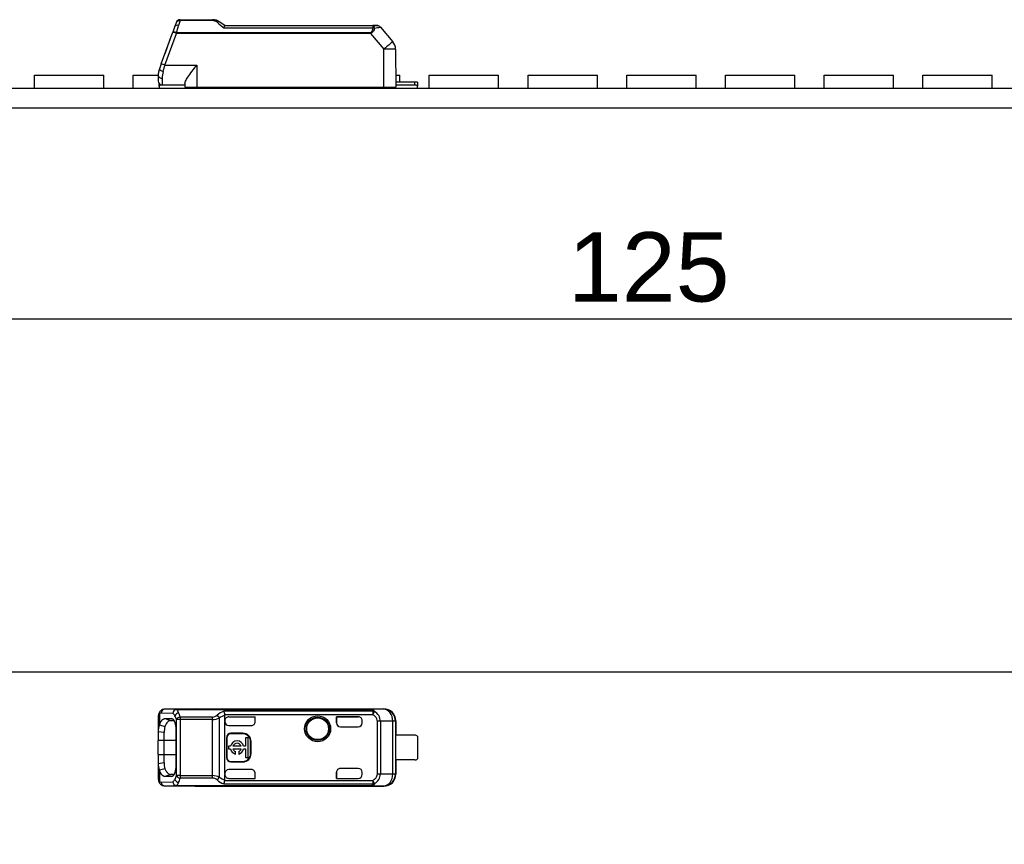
# Model space of a CAD drawing. Header units: millimetres. Extents: x 7 to 819, y 15 to 587.
# Tile 11 of 29: x 184 to 234, y 438 to 480. Entities that reach past the tile are written whole.
import ezdxf
from ezdxf.enums import TextEntityAlignment as Align

# ---------------------------------------------------------------- set-up
doc = ezdxf.new("R2010")
doc.units = ezdxf.units.MM
doc.layers.add('Default', color=7, linetype='Continuous')
doc.layers.add('LINLED_560X24MM_', color=7, linetype='Continuous')
doc.styles.add('SEACAD_Arial', font='arial.ttf')
doc.dimstyles.new('ISO', dxfattribs={"dimtxt": 3.5, "dimasz": 3.5, "dimexe": 1.75, "dimexo": 0, "dimgap": 0.875, "dimtad": 1, "dimtxsty": 'SEACAD_Arial', "dimblk1": '_SE_FILLED', "dimblk2": '_SE_FILLED', "dimsah": 1, "dimcen": 1.75, "dimadec": 0, "dimazin": 0, "dimtfac": 0.5, "dimtdec": 3, "dimtmove": 0, "dimatfit": 3, "dimfxl": 1, "dimarcsym": 0})

# ---------------------------------------------------------------- blocks, each defined once
blk = doc.blocks.new('SE1')
at = {"layer": 'LINLED_560X24MM_', "color": 7, "linetype": 'Continuous'}
for p, q in [((276.342, 446.925), (155.642, 446.925)), ((192.116, 445.052), (191.534, 445.065)), ((193.141, 445.065), (191.534, 445.065)), ((192.116, 445.052), (192.116, 445.046)), ((192.116, 445.052), (201.904, 445.052)), ((192.116, 445.046), (201.904, 445.046)), ((193.142, 445.075), (193.142, 445.065)), ((193.142, 445.075), (202.588, 445.075)), ((202.576, 445.059), (201.904, 445.052)), ((201.904, 445.046), (201.904, 445.052)), ((202.578, 445.059), (202.588, 445.075)), ((191.192, 444.669), (191.192, 443.922)), ((191.252, 444.825), (191.252, 444.271)), ((191.928, 444.852), (191.346, 444.866)), ((191.537, 444.59), (191.865, 444.588)), ((191.537, 444.59), (191.82, 444.488)), ((191.82, 444.488), (191.986, 444.487)), ((191.939, 444.561), (191.865, 444.588)), ((192.108, 441.71), (192.108, 444.541)), ((192.296, 444.541), (192.108, 444.541)), ((193.936, 444.667), (192.296, 444.667)), ((192.296, 444.667), (192.296, 444.541)), ((193.936, 444.541), (192.296, 444.541)), ((192.296, 444.541), (192.296, 441.71)), ((193.936, 444.541), (193.936, 444.667)), ((193.936, 441.709), (193.936, 444.541)), ((194.276, 444.618), (194.276, 441.632)), ((202.032, 444.961), (194.498, 444.961)), ((202.032, 444.781), (194.557, 444.781)), ((194.559, 444.481), (194.559, 444.763)), ((194.559, 444.481), (194.559, 444.435)), ((194.759, 444.681), (196.092, 444.681)), ((194.759, 444.681), (194.759, 444.68)), ((194.759, 444.68), (196.089, 444.68)), ((196.092, 444.681), (196.089, 444.68)), ((196.089, 444.43), (196.089, 444.68)), ((196.092, 444.435), (196.092, 444.681)), ((200.192, 444.681), (200.192, 444.375)), ((201.292, 444.681), (200.192, 444.681)), ((200.192, 444.681), (200.195, 444.68)), ((200.195, 444.375), (200.195, 444.68)), ((200.195, 444.68), (201.292, 444.68)), ((201.292, 444.68), (201.292, 444.681)), ((201.492, 444.375), (201.492, 444.481)), ((202.032, 444.961), (202.032, 444.781)), ((202.032, 444.781), (202.118, 444.947)), ((203.192, 444.475), (203.175, 444.459)), ((203.192, 444.475), (203.192, 443.75)), ((191.252, 444.27), (191.534, 444.197)), ((194.559, 441.815), (194.559, 444.435)), ((194.759, 444.235), (195.892, 444.235)), ((196.089, 444.43), (196.092, 444.435)), ((200.192, 444.375), (200.195, 444.375)), ((200.392, 444.175), (201.292, 444.175)), ((202.26, 441.798), (202.26, 444.452)), ((202.413, 444.452), (202.26, 444.452)), ((203.035, 444.459), (202.413, 444.452)), ((202.413, 444.452), (202.413, 441.798)), ((203.175, 444.459), (203.035, 444.459)), ((203.035, 441.792), (203.035, 444.459)), ((203.175, 444.459), (203.175, 441.792)), ((191.492, 443.881), (191.192, 443.922)), ((191.192, 443.922), (191.192, 443.475)), ((191.492, 443.475), (191.492, 443.881)), ((192.088, 443.975), (192.088, 442.275)), ((194.659, 443.625), (194.632, 443.625)), ((194.632, 443.625), (194.632, 442.625)), ((194.659, 443.625), (194.659, 442.625)), ((194.859, 443.852), (194.859, 443.825)), ((195.459, 443.852), (194.859, 443.852)), ((195.459, 443.825), (194.859, 443.825)), ((195.459, 443.825), (195.459, 443.852)), ((195.74, 443.619), (195.607, 443.619)), ((195.607, 443.619), (195.607, 443.191)), ((195.74, 442.631), (195.74, 443.619)), ((203.19, 442.5), (203.19, 443.75)), ((204.142, 443.75), (203.19, 443.75)), ((204.292, 443.7), (204.292, 442.55)), ((191.492, 443.475), (191.192, 443.475)), ((191.192, 442.775), (191.192, 443.475)), ((192.088, 443.475), (191.492, 443.475)), ((191.492, 442.775), (191.492, 443.475)), ((194.843, 443.191), (194.74, 443.191)), ((194.74, 443.191), (194.74, 443.059)), ((194.74, 443.059), (194.843, 443.059)), ((195.38, 443.191), (194.967, 443.191)), ((194.967, 443.059), (195.38, 443.059)), ((195.607, 443.191), (195.505, 443.191)), ((195.505, 443.059), (195.607, 443.059)), ((195.607, 443.059), (195.607, 442.631)), ((195.885, 443.425), (195.859, 443.425)), ((195.859, 442.825), (195.859, 443.425)), ((195.885, 442.825), (195.885, 443.425)), ((191.192, 442.775), (191.492, 442.775)), ((191.192, 442.775), (191.192, 442.328)), ((191.492, 442.775), (192.088, 442.775)), ((191.492, 442.369), (191.492, 442.775)), ((194.632, 442.625), (194.659, 442.625)), ((195.091, 442.798), (195.091, 442.925)), ((195.257, 442.925), (195.257, 442.798)), ((195.607, 442.631), (195.74, 442.631)), ((195.859, 442.825), (195.885, 442.825)), ((204.142, 442.5), (203.19, 442.5)), ((203.192, 442.5), (203.192, 441.775)), ((191.192, 442.328), (191.492, 442.369)), ((191.192, 442.329), (191.192, 441.581)), ((191.534, 442.054), (191.252, 441.981)), ((195.892, 442.015), (194.759, 442.015)), ((194.859, 442.425), (194.859, 442.399)), ((194.859, 442.425), (195.459, 442.425)), ((194.859, 442.399), (195.459, 442.399)), ((195.459, 442.399), (195.459, 442.425)), ((201.292, 442.075), (200.392, 442.075)), ((191.252, 441.98), (191.252, 441.425)), ((191.866, 441.663), (191.537, 441.66)), ((191.82, 441.762), (191.538, 441.66)), ((191.988, 441.764), (191.82, 441.762)), ((191.865, 441.663), (191.92, 441.682)), ((192.296, 441.71), (192.108, 441.71)), ((192.296, 441.71), (192.296, 441.584)), ((192.296, 441.709), (193.936, 441.709)), ((193.936, 441.584), (192.296, 441.584)), ((194.559, 441.815), (194.559, 441.77)), ((194.559, 441.487), (194.559, 441.77)), ((194.759, 441.57), (196.089, 441.57)), ((194.759, 441.57), (194.759, 441.57)), ((194.759, 441.57), (196.092, 441.57)), ((196.089, 441.57), (196.089, 441.824)), ((196.092, 441.815), (196.089, 441.824)), ((196.092, 441.57), (196.089, 441.57)), ((196.092, 441.57), (196.092, 441.815)), ((200.195, 441.875), (200.192, 441.875)), ((200.192, 441.875), (200.192, 441.57)), ((200.192, 441.57), (200.195, 441.57)), ((200.192, 441.57), (201.292, 441.57)), ((200.195, 441.57), (200.195, 441.875)), ((200.195, 441.57), (201.292, 441.57)), ((201.292, 441.57), (201.292, 441.57)), ((201.492, 441.77), (201.492, 441.875)), ((202.26, 441.798), (202.413, 441.798)), ((202.413, 441.798), (203.035, 441.792)), ((203.035, 441.792), (203.175, 441.792)), ((203.175, 441.792), (203.192, 441.775)), ((191.346, 441.385), (191.928, 441.399)), ((191.534, 441.185), (192.116, 441.199)), ((191.534, 441.185), (193.141, 441.185)), ((192.116, 441.204), (192.116, 441.199)), ((192.116, 441.204), (201.904, 441.204)), ((201.904, 441.199), (192.116, 441.199)), ((193.142, 441.185), (193.142, 441.175)), ((193.142, 441.175), (202.588, 441.175)), ((194.499, 441.29), (202.032, 441.29)), ((194.559, 441.487), (194.557, 441.469)), ((194.557, 441.469), (202.032, 441.469)), ((201.904, 441.199), (201.904, 441.204)), ((201.904, 441.199), (202.576, 441.192)), ((202.032, 441.469), (202.032, 441.29)), ((202.118, 441.304), (202.032, 441.469)), ((202.588, 441.175), (202.578, 441.192))]:
    blk.add_line(p, q, dxfattribs=at)
for radius in [0.657, 0.586, 0.552, 0.55]:
    blk.add_circle((199.242, 444.075), radius, dxfattribs=at)
for centre, radius, start, end in [((191.418, 444.849), 0.167, 132.1314, 188.1609), ((191.536, 444.732), 0.333, 89.1673, 133.9832), ((191.541, 444.871), 0.195, 92.0033, 181.5118), ((192.134, 444.84), 0.207, 95.1481, 176.892), ((191.842, 444.744), 0.408, 21.2415, 47.861), ((202.575, 444.459), 0.6, 0.0044, 89.8384), ((191.724, 444.572), 0.346, 26.1713, 53.8588), ((192.281, 444.636), 0.262, 102.9533, 160.2794), ((191.209, 444.287), 0.934, 15.7622, 27.9319), ((192.326, 444.419), 0.249, 96.8298, 150.7248), ((191.04, 444.38), 1.288, 12.8599, 23.4072), ((193.916, 445.034), 0.368, 273.1487, 312.1797), ((193.926, 445.37), 0.829, 270.6937, 294.971), ((194.989, 443.753), 1.303, 112.115, 129.3324), ((195.044, 443.465), 1.386, 110.5131, 123.6749), ((194.088, 444.726), 0.473, 6.7859, 29.799), ((202.041, 444.747), 0.213, 68.9631, 92.4493), ((201.83, 444.439), 0.583, 1.2452, 60.4151), ((191.923, 443.976), 0.733, 156.2191, 184.1962), ((192.606, 443.892), 1.114, 164.1252, 180.5827), ((201.292, 444.375), 0.2, 270, 0), ((194.859, 443.625), 0.226, 90, 180), ((194.859, 443.625), 0.2, 90, 180), ((195.459, 443.425), 0.426, 0, 90), ((195.459, 443.425), 0.4, 0, 90), ((204.142, 443.5), 0.25, 53.1301, 90), ((195.174, 443.125), 0.337, 11.3273, 168.6727), ((195.174, 443.125), 0.337, 191.3273, 255.7958), ((195.174, 443.125), 0.217, 17.7847, 162.2153), ((195.174, 443.125), 0.217, 197.7847, 247.568), ((195.174, 443.125), 0.337, 284.2042, 348.6727), ((195.174, 443.125), 0.217, 292.432, 342.2153), ((194.859, 442.625), 0.226, 180, 270), ((194.859, 442.625), 0.2, 180, 270), ((195.459, 442.825), 0.4, 270, 0), ((195.459, 442.825), 0.426, 270, 0), ((204.142, 442.75), 0.25, 270, 306.8699), ((191.921, 442.275), 0.731, 175.7732, 203.7808), ((192.469, 442.34), 0.978, 178.2685, 197.0288), ((201.292, 441.875), 0.2, 0, 90), ((191.724, 441.678), 0.346, 306.1297, 333.8377), ((191.209, 441.963), 0.934, 332.0817, 344.248), ((192.281, 441.614), 0.262, 199.7328, 257.0452), ((192.326, 441.831), 0.249, 209.2644, 263.1817), ((191.037, 441.872), 1.292, 336.613, 347.1304), ((112.479, 441.67), 81.457, 359.93915, 0.02756), ((193.925, 440.875), 0.835, 65.1137, 89.2196), ((193.917, 441.22), 0.364, 47.612, 87.059), ((193.901, 441.813), 0.416, 308.9401, 334.2407), ((195.061, 442.817), 1.421, 236.4894, 249.3201), ((201.832, 441.81), 0.581, 299.4693, 358.8718), ((202.575, 441.792), 0.6, 270.167, 359.9956), ((191.536, 441.518), 0.333, 226.0436, 270.8272), ((191.541, 441.38), 0.195, 178.48, 268.0009), ((192.134, 441.41), 0.207, 183.1147, 264.8366), ((191.842, 441.507), 0.409, 312.1604, 338.7603), ((194.976, 442.479), 1.282, 230.5835, 248.1417), ((193.727, 441.639), 0.848, 335.6644, 348.4196), ((202.041, 441.503), 0.213, 267.5505, 291.0353)]:
    blk.add_arc(centre, radius, start, end, dxfattribs=at)
for centre, major_axis, ratio, start_param, end_param in [((192.116, 444.852), (-0.005, -0.2), 0.939661, 3.16702, 4.734915), ((193.142, 444.475), (0, -0.6), 0.999962, 3.141593, 3.321417), ((202.575, 444.459), (0.006, -0.6), 0.766027, 1.56283, 3.125796), ((202.592, 444.475), (-0.424, -0.424), 0.999924, 2.356233, 3.933355), ((191.392, 444.669), (-0.2, 0), 0.754543, 6.092026, 6.283031), ((191.344, 443.965), (0, -0.9), 0.34204, 3.132977, 3.443088), ((194.759, 444.481), (0, -0.2), 0.999994, 3.140535, 4.712389), ((194.759, 444.48), (0, -0.2), 0.999994, 3.140004, 4.712389), ((201.292, 444.481), (0, -0.2), 0.999994, 1.570796, 3.141593), ((201.292, 444.48), (0, -0.2), 0.999994, 1.570796, 3.141593), ((194.759, 444.435), (0, -0.2), 0.999848, 4.712389, 6.283185), ((195.892, 444.435), (-0.141, -0.141), 0.999695, 0.785246, 2.356347), ((195.889, 444.433), (-0.141, -0.141), 0.999695, 1.570796, 2.343651), ((200.392, 444.375), (0.2, 0), 0.999848, 3.141593, 4.712389), ((200.395, 444.375), (0.2, 0), 0.999848, 3.141593, 4.712389), ((194.759, 441.815), (0, 0.2), 0.999848, 0, 1.570796), ((195.892, 441.815), (-0.141, 0.141), 0.999695, 3.926839, 5.497939), ((200.392, 441.875), (0.2, 0), 0.999848, 1.570796, 3.141593), ((200.395, 441.875), (0.2, 0), 0.999848, 1.570796, 3.141593), ((191.392, 441.581), (0.2, 0), 0.754543, 3.141566, 3.269979), ((194.759, 441.77), (0, 0.2), 0.999994, 1.570796, 3.141593), ((194.759, 441.77), (0, 0.2), 0.999994, 1.570796, 3.141593), ((195.889, 441.818), (-0.141, 0.141), 0.999695, 3.9588, 4.712389), ((201.292, 441.77), (0, 0.2), 0.999994, 3.141593, 4.712389), ((201.292, 441.77), (0, 0.2), 0.999994, 3.141593, 4.712389), ((202.575, 441.792), (-0.006, -0.6), 0.766027, 0.015856, 1.578763), ((202.592, 441.775), (-0.424, 0.424), 0.999924, 2.349833, 3.926953), ((191.44, 441.425), (0.134, 0.148), 0.8975, 2.254603, 3.141227), ((191.344, 442.287), (0.001, 0.902), 0.342128, 2.840741, 3.150375), ((192.116, 441.399), (0.005, -0.2), 0.939661, 4.689876, 6.257716), ((193.142, 441.775), (0, -0.6), 0.999962, 6.103357, 6.283185)]:
    blk.add_ellipse(centre, major_axis=major_axis, ratio=ratio, start_param=start_param, end_param=end_param, dxfattribs=at)
for points, degree, knots in [([(191.308, 444.975), (191.289, 444.955), (191.255, 444.92), (191.218, 444.848), (191.207, 444.797), (191.202, 444.767)], 3, [0, 0, 0, 0, 0.222364, 0.4647431, 0.7741621, 0.7741621, 0.7741621, 0.7741621]), ([(201.904, 445.052), (201.919, 445.051), (201.947, 445.051), (201.984, 445.046), (202.017, 445.038), (202.052, 445.024), (202.088, 444.997), (202.107, 444.965), (202.118, 444.947)], 3, [0, 0, 0, 0, 0.120723, 0.235221, 0.34634, 0.457185, 0.682198, 1, 1, 1, 1]), ([(202.032, 444.961), (202.03, 444.972), (202.026, 444.994), (202.01, 445.017), (201.985, 445.033), (201.95, 445.043), (201.919, 445.045), (201.904, 445.046)], 3, [0, 0, 0, 0, 0.272042, 0.497908, 0.684926, 0.845835, 1, 1, 1, 1]), ([(191.252, 444.825), (191.244, 444.818), (191.228, 444.805), (191.211, 444.778), (191.2, 444.747), (191.193, 444.711), (191.192, 444.683), (191.192, 444.669)], 3, [0, 0, 0, 0, 0.20636, 0.408491, 0.607418, 0.804218, 1, 1, 1, 1]), ([(191.82, 444.488), (191.82, 444.488), (191.792, 444.488), (191.739, 444.475), (191.664, 444.416), (191.596, 444.325), (191.555, 444.239), (191.534, 444.197)], 3, [0, 0, 0, 0, 0.000046, 0.262507, 0.516593, 0.762391, 1, 1, 1, 1]), ([(191.865, 444.588), (191.958, 444.58), (192.023, 444.405), (192.088, 444.23), (192.088, 443.975)], 2, [0, 0, 0, 0.5, 0.5, 1, 1, 1]), ([(191.534, 442.054), (191.544, 442.032), (191.565, 441.987), (191.599, 441.928), (191.637, 441.874), (191.677, 441.827), (191.722, 441.791), (191.769, 441.767), (191.803, 441.764), (191.82, 441.762)], 3, [0, 0, 0, 0, 0.117572, 0.243562, 0.37798, 0.520832, 0.672119, 0.831843, 1, 1, 1, 1]), ([(192.088, 442.275), (192.086, 442.023), (192.023, 441.845), (191.96, 441.666), (191.866, 441.662)], 2, [0, 0, 0, 0.5, 0.5, 1, 1, 1]), ([(191.192, 441.581), (191.193, 441.564), (191.194, 441.529), (191.204, 441.487), (191.222, 441.451), (191.242, 441.434), (191.252, 441.425)], 3, [0, 0, 0, 0, 0.244652, 0.491458, 0.742562, 1, 1, 1, 1]), ([(191.537, 441.66), (191.458, 441.659), (191.382, 441.744), (191.308, 441.827), (191.252, 441.98)], 2, [0, 0, 0, 0.5, 0.5, 1, 1, 1]), ([(191.202, 441.483), (191.207, 441.453), (191.219, 441.401), (191.252, 441.336), (191.279, 441.305), (191.291, 441.293)], 3, [0.2425454, 0.2425454, 0.2425454, 0.2425454, 0.5367614, 0.7793439, 0.9318102, 0.9318102, 0.9318102, 0.9318102]), ([(202.118, 441.304), (202.11, 441.29), (202.097, 441.266), (202.071, 441.24), (202.039, 441.219), (201.986, 441.202), (201.932, 441.2), (201.904, 441.199)], 3, [0, 0, 0, 0, 0.225106, 0.406821, 0.546306, 0.765172, 1, 1, 1, 1]), ([(201.904, 441.204), (201.915, 441.205), (201.936, 441.206), (201.964, 441.212), (201.987, 441.219), (202.005, 441.23), (202.019, 441.245), (202.028, 441.265), (202.031, 441.281), (202.032, 441.29)], 3, [0, 0, 0, 0, 0.110474, 0.221192, 0.340028, 0.473427, 0.625996, 0.800833, 1, 1, 1, 1])]:
    blk.add_open_spline(points, degree=degree, knots=knots, dxfattribs=at)
for points, degree in [([(191.252, 444.271), (191.369, 444.59), (191.537, 444.59)], 2), ([(194.557, 444.781), (194.558, 444.779), (194.558, 444.775), (194.559, 444.769), (194.559, 444.765), (194.559, 444.763)], 3), ([(202.26, 444.452), (202.259, 444.496), (202.241, 444.578), (202.161, 444.695), (202.08, 444.755), (202.032, 444.781)], 3), ([(202.032, 441.469), (202.08, 441.495), (202.161, 441.555), (202.241, 441.672), (202.259, 441.755), (202.26, 441.798)], 3)]:
    blk.add_open_spline(points, degree=degree, dxfattribs=at)
blk.add_rational_spline([(194.163, 444.761), (194.209, 444.727), (194.25, 444.676), (194.276, 444.618)], [1.03323215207, 0.973772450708, 0.994102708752, 1.0942229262], degree=3, dxfattribs=at)
blk = doc.blocks.new('SE2')
at = {"layer": 'LINLED_560X24MM_', "color": 7, "linetype": 'Continuous'}
for p, q in [((192.296, 479.84), (192.222, 479.593)), ((192.296, 479.884), (193.936, 479.884)), ((192.296, 479.884), (192.296, 479.84)), ((193.936, 479.84), (192.296, 479.84)), ((193.936, 479.84), (193.936, 479.884)), ((194.559, 479.584), (194.276, 479.778)), ((192.035, 479.55), (191.928, 479.257)), ((192.108, 479.752), (192.035, 479.55)), ((194.499, 479.473), (202.032, 479.473)), ((194.557, 479.584), (202.032, 479.584)), ((202.032, 479.584), (202.26, 479.584)), ((202.032, 479.584), (202.032, 479.473)), ((202.255, 479.584), (202.036, 479.584)), ((202.413, 479.513), (203.035, 478.771)), ((191.346, 477.659), (191.928, 479.257)), ((191.534, 477.593), (192.116, 479.191)), ((191.537, 478.183), (191.865, 479.085)), ((192.116, 479.234), (192.116, 479.191)), ((192.116, 479.234), (201.904, 479.234)), ((201.904, 479.191), (192.116, 479.191)), ((201.904, 479.191), (201.904, 479.234)), ((201.904, 479.191), (202.576, 478.39)), ((202.588, 476.484), (202.578, 478.391)), ((203.175, 478.391), (203.192, 476.484)), ((191.346, 477.659), (191.252, 477.401)), ((191.534, 477.593), (193.141, 477.593)), ((193.142, 477.592), (193.142, 476.484)), ((184.94, 477.084), (188.44, 477.084)), ((184.94, 476.434), (184.94, 477.084)), ((188.44, 476.434), (188.44, 477.084)), ((189.925, 477.084), (191.193, 477.084)), ((189.925, 476.434), (189.925, 477.084)), ((191.192, 477.059), (191.192, 476.784)), ((191.392, 476.928), (191.392, 476.584)), ((203.187, 477.084), (203.395, 477.084)), ((203.395, 476.734), (203.395, 477.084)), ((204.88, 477.084), (208.38, 477.084)), ((204.88, 476.434), (204.88, 477.084)), ((208.38, 476.434), (208.38, 477.084)), ((209.865, 477.084), (213.365, 477.084)), ((209.865, 476.434), (209.865, 477.084)), ((213.365, 476.434), (213.365, 477.084)), ((214.85, 477.084), (218.35, 477.084)), ((214.85, 476.434), (214.85, 477.084)), ((218.35, 476.434), (218.35, 477.084)), ((219.835, 477.084), (223.335, 477.084)), ((219.835, 476.434), (219.835, 477.084)), ((223.335, 476.434), (223.335, 477.084)), ((224.82, 477.084), (228.32, 477.084)), ((224.82, 476.434), (224.82, 477.084)), ((228.32, 476.434), (228.32, 477.084)), ((229.805, 477.084), (233.305, 477.084)), ((229.805, 476.434), (229.805, 477.084)), ((233.305, 476.434), (233.305, 477.084)), ((155.642, 476.434), (276.342, 476.434)), ((191.242, 476.534), (191.242, 476.652)), ((191.242, 476.534), (191.242, 476.434)), ((192.542, 476.584), (191.392, 476.584)), ((192.542, 476.671), (192.542, 476.484)), ((192.542, 476.484), (193.142, 476.484)), ((192.942, 476.434), (192.942, 476.484)), ((193.142, 476.484), (202.588, 476.484)), ((193.592, 476.434), (193.542, 476.484)), ((193.671, 476.484), (193.671, 476.434)), ((194.495, 476.484), (194.5, 476.471)), ((194.91, 476.434), (194.91, 476.484)), ((198.41, 476.434), (198.41, 476.484)), ((199.895, 476.434), (199.895, 476.484)), ((202.242, 476.484), (202.242, 476.434)), ((202.588, 476.484), (203.192, 476.484)), ((204.142, 476.734), (203.19, 476.734)), ((204.142, 476.584), (203.191, 476.584)), ((204.142, 476.584), (204.142, 476.734)), ((204.292, 476.734), (204.142, 476.734)), ((204.292, 476.734), (204.292, 476.534)), ((204.292, 476.434), (204.292, 476.534)), ((155.642, 475.434), (276.342, 475.434))]:
    blk.add_line(p, q, dxfattribs=at)
for centre, radius, start, end in [((192.296, 479.684), 0.2, 90, 159.9282), ((193.936, 479.285), 0.599, 71.0449, 90.0349), ((193.932, 479.487), 0.353, 49.1239, 89.2924), ((193.953, 479.326), 0.555, 55.378, 71.3317), ((82.338, 512.088), 114.588, 343.33885, 343.52574), ((208.066, 496.088), 21.451, 229.5957, 230.7664), ((201.998, 479.043), 0.431, 73.9343, 85.5299), ((201.123, 485.593), 6.216, 279.2112, 281.925), ((202.26, 479.384), 0.2, 40.0001, 90), ((202.255, 479.387), 0.196, 39.3353, 82.5398), ((201.123, 485.593), 6.216, 281.925, 281.9788), ((202.575, 478.385), 0.6, 0.5, 40), ((192.192, 477.059), 1, 160.0137, 179.984), ((192.352, 477.02), 1.161, 161.3406, 178.3795), ((189.378, 471.81), 6.172, 69.5507, 71.4033), ((168.984, 483.992), 23.441, 343.3359, 344.1579), ((192.635, 476.927), 1.243, 163.9797, 179.9542), ((191.392, 476.784), 0.2, 180, 269.9999), ((191.392, 476.334), 0.25, 90, 126.8699), ((194.292, 477.034), 0.6, 270, 290.2964), ((194.292, 477.034), 0.6, 290.2965, 293.5565), ((202.242, 477.034), 0.6, 246.4435, 270), ((204.142, 476.334), 0.25, 53.1301, 90)]:
    blk.add_arc(centre, radius, start, end, dxfattribs=at)
for centre, major_axis, ratio, start_param, end_param in [((202.032, 479.384), (0, -0.2), 0.460757, 1.946347, 3.141593), ((192.116, 479.189), (0.188, -0.068), 0.0082, 1.573739, 3.141593), ((202.575, 478.385), (-0.46, -0.386), 0.006685, 3.141593, 4.704499), ((202.575, 478.385), (0.6, 0.005), 0.008726, 0, 1.567882), ((191.44, 477.333), (-0.188, 0.068), 0.296455, 0.000052, 1.678492), ((191.392, 477.059), (0.2, 0), 0.65625, 3.141566, 4.71239)]:
    blk.add_ellipse(centre, major_axis=major_axis, ratio=ratio, start_param=start_param, end_param=end_param, dxfattribs=at)
for points, knots in [([(192.108, 479.752), (192.119, 479.783), (192.144, 479.809), (192.212, 479.84), (192.254, 479.846), (192.296, 479.84)], [0, 0, 0, 0, 0.5, 0.5, 1, 1, 1, 1]), ([(201.904, 479.234), (201.915, 479.238), (201.936, 479.244), (201.964, 479.265), (201.987, 479.293), (202.005, 479.329), (202.019, 479.371), (202.028, 479.42), (202.031, 479.455), (202.032, 479.473)], [0, 0, 0, 0, 0.110474, 0.221192, 0.340028, 0.473427, 0.625996, 0.800833, 1, 1, 1, 1]), ([(202.118, 479.457), (202.1, 479.397), (202.074, 479.313), (201.986, 479.222), (201.932, 479.201), (201.904, 479.191)], [0, 0, 0, 0, 0.545028, 0.76451, 1, 1, 1, 1]), ([(192.116, 479.234), (192.068, 479.248), (192.021, 479.258), (191.952, 479.267), (191.931, 479.266), (191.928, 479.257)], [0, 0, 0, 0, 0.5, 0.5, 1, 1, 1, 1]), ([(192.542, 476.671), (192.542, 476.702), (192.555, 476.742), (192.575, 476.787), (192.601, 476.843), (192.64, 476.908), (192.685, 476.976), (192.748, 477.071), (192.823, 477.175), (192.902, 477.28), (192.978, 477.381), (193.058, 477.485), (193.138, 477.588), (193.139, 477.589), (193.14, 477.59), (193.141, 477.592)], [0, 0, 0, 0, 0.173899, 0.173899, 0.173899, 0.392977, 0.392977, 0.392977, 0.700946, 0.700946, 0.700946, 0.996346, 0.996346, 0.996346, 1, 1, 1, 1])]:
    blk.add_open_spline(points, degree=3, knots=knots, dxfattribs=at)
for points in [[(194.276, 479.778), (194.252, 479.795), (194.206, 479.783), (194.163, 479.754)], [(192.222, 479.593), (192.141, 479.61), (192.05, 479.591), (192.035, 479.55)], [(194.557, 479.584), (194.538, 479.584), (194.519, 479.539), (194.499, 479.473)], [(202.283, 479.581), (202.283, 479.582), (202.28, 479.583), (202.272, 479.584)]]:
    blk.add_open_spline(points, degree=3, dxfattribs=at)
blk.add_rational_spline([(194.266, 479.784), (194.27, 479.782), (194.273, 479.781), (194.276, 479.778)], [1.05999781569, 1.07012431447, 1.08153268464, 1.0942229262], degree=3, dxfattribs=at)
blk = doc.blocks.new('DMBLK112')
at = {"layer": 'Default', "linetype": 'Continuous'}
for points in [[(156.992, 465.358), (153.492, 464.775), (156.992, 464.191)], [(274.992, 465.358), (274.992, 464.191), (278.492, 464.775)]]:
    blk.add_hatch(color=7, dxfattribs=at).paths.add_polyline_path(points)
at = {"layer": 'Default', "color": 7, "linetype": 'Continuous'}
for p, q in [((153.492, 451.125), (153.492, 466.525)), ((278.492, 451.125), (278.492, 466.525)), ((153.492, 464.775), (278.492, 464.775))]:
    blk.add_line(p, q, dxfattribs=at)
at = {"layer": 'Default', "color": 7, "linetype": 'Continuous', "style": 'SEACAD_Arial'}
blk.add_text('125', height=3.5, dxfattribs=at).set_placement((211.883, 469.15), align=Align.TOP_LEFT)
blk = doc.blocks.new('_SE_FILLED')
at = {"color": 0}
blk.add_line((0, 0), (-1, 0), dxfattribs=at)
blk.add_solid([(0, 0), (-1, -0.1665), (-1, 0.1665), (0, 0)], dxfattribs=at)
blk = doc.blocks.new('DMBLK126')
at = {"layer": 'Default', "linetype": 'Continuous'}
for points in [[(129.133, 440.625), (130.3, 440.625), (129.717, 444.125)], [(129.133, 429.225), (129.717, 425.725), (130.3, 429.225)]]:
    blk.add_hatch(color=7, dxfattribs=at).paths.add_polyline_path(points)
at = {"layer": 'Default', "color": 7, "linetype": 'Continuous'}
for p, q in [((146.492, 444.125), (127.967, 444.125)), ((129.717, 425.725), (129.717, 444.125)), ((208.992, 425.725), (127.967, 425.725))]:
    blk.add_line(p, q, dxfattribs=at)
at = {"layer": 'Default', "color": 7, "linetype": 'Continuous', "style": 'SEACAD_Arial'}
blk.add_text('18,4', height=3.5, rotation=90, dxfattribs=at).set_placement((125.342, 430.132), align=Align.TOP_LEFT)

msp = doc.modelspace()

# ---------------------------------------------------------------- block references
at = {"layer": 'Default'}
for name in ['SE2', 'SE1']:
    msp.add_blockref(name, (0, 0), dxfattribs=at)

# ---------------------------------------------------------------- dimensions: what is measured, and where the dimension line sits
at = {"layer": 'Default', "color": 7, "linetype": 'Continuous'}
for base, p1, p2, angle, picture, middle, dimtype in [((153.492, 464.7745), (153.492, 444.1252), (278.492, 444.1252), 0, 'DMBLK112', (215.992, 464.7745), 161), ((129.7168, 444.1252), (215.992, 425.7252), (153.492, 444.1252), 90, 'DMBLK126', (129.7168, 434.9252), 160)]:
    dim = msp.add_linear_dim(base=base, p1=p1, p2=p2, angle=angle, text='\\A1;<>', dimstyle='ISO', dxfattribs=at)
    dim.commit()
    dim.dimension.update_dxf_attribs({"geometry": picture, "text_midpoint": middle, "dimtype": dimtype})

doc.saveas('drawing.dxf')
